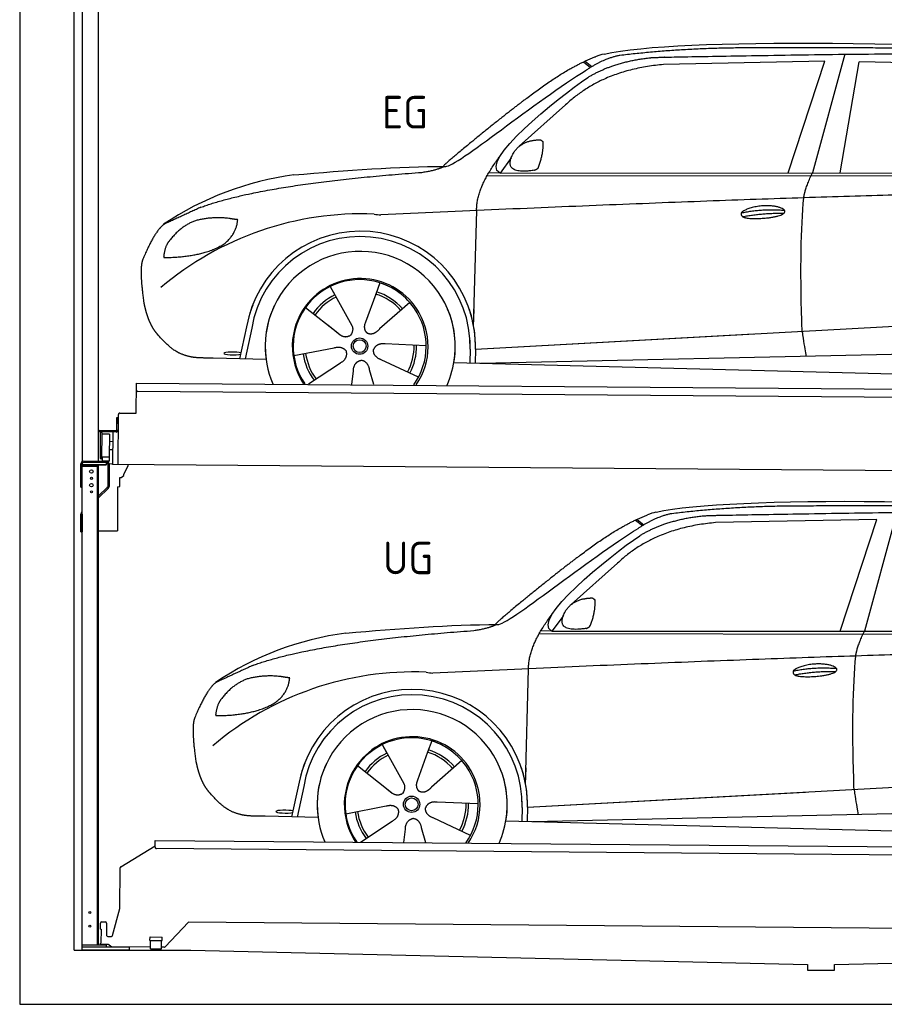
# Model space of a CAD drawing. Header units: millimetres. Extents: x -411 to 6777, y 0 to 6477.
# Tile 1 of 6: x 0 to 3183, y 0 to 3626. Entities that reach past the tile are written whole.
import ezdxf

# ---------------------------------------------------------------- set-up
doc = ezdxf.new("R2010")
doc.units = ezdxf.units.MM
for name, color, linetype, lineweight in [('car', 10, 'Continuous', 25), ('Gebäude', 7, 'Continuous', 25), ('Logo', 7, 'Continuous', 25), ('Plattform', 7, 'Continuous', 25), ('Ständer hinten', 7, 'Continuous', 25)]:
    doc.layers.add(name, color=color, linetype=linetype, lineweight=lineweight)
doc.styles.get("Standard").update_dxf_attribs({"font": 'ISOCP.SHX'})

# ---------------------------------------------------------------- blocks, each defined once
blk = doc.blocks.new('UG Plattfrom Gl550')
at = {"layer": 'Plattform'}
for p, q in [((371.8, 506.3), (498.1, 583.5)), ((498.1, 578.8), (498.2, 597.8)), ((498.2, 597.8), (498.3, 603.8)), ((498.3, 603.8), (5435.1, 560.7)), ((5429.8, 530.7), (503, 573.7)), ((368.7, 352.3), (369.4, 502.1)), ((342.2, 253.9), (368.7, 352.3)), ((297.4, 276.5), (297.6, 298.5)), ((302.6, 303.5), (314.6, 303.4)), ((319.6, 298.3), (319.2, 255.3)), ((621.4, 302.7), (535.3, 212)), ((5347, 261.5), (621.4, 302.7)), ((297.4, 276.5), (299.7, 276.5)), ((299.7, 276.5), (299.3, 225.5)), ((296.9, 220.5), (297, 225.5)), ((325.2, 220.3), (296.9, 220.5)), ((299.3, 225.5), (297, 225.5)), ((324.2, 250.3), (337.3, 250.2)), ((335.5, 213.3), (328.3, 219.2)), ((479.6, 234.9), (479.7, 247.9)), ((479.6, 234.9), (524.6, 234.5)), ((479.7, 247.9), (524.7, 247.5)), ((481.8, 204.9), (482.1, 234.9)), ((521.8, 204.6), (522.1, 234.6)), ((524.6, 234.5), (524.7, 247.5)), ((481.8, 210.9), (338.6, 212.2)), ((481.8, 204.9), (521.8, 204.6)), ((531.7, 210.5), (521.8, 210.6))]:
    blk.add_line(p, q, dxfattribs=at)
for centre, start, end in [((503.1, 578.7), 179.5, 269.5), ((374.4, 502.1), 121.4261, 179.5), ((302.6, 298.5), 89.5, 179.5), ((314.6, 298.4), 359.5, 89.5), ((324.2, 255.3), 179.5, 269.5), ((337.4, 255.2), 269.5, 344.9258), ((325.1, 215.3), 50.8402, 89.5), ((338.6, 217.2), 230.8402, 269.5), ((531.7, 215.5), 269.5, 316.4902)]:
    blk.add_arc(centre, 5, start, end, dxfattribs=at)
blk = doc.blocks.new('Palette EG Gl550')
at = {"layer": 'Plattform'}
for p, q in [((428.6, 2177), (429.5, 2287)), ((429.5, 2287), (5467.3, 2248)), ((5462.1, 2218), (434.2, 2257)), ((368.6, 2177.5), (428.6, 2177)), ((356.5, 2160.3), (356.1, 2114.3)), ((363.5, 2160.2), (356.5, 2160.3)), ((358.1, 2113.3), (358.5, 2160.3)), ((362.6, 1987.5), (363.6, 2172.5)), ((354.1, 2112.3), (292.8, 2112.8)), ((293.1, 2112.8), (293.1, 2107.8)), ((293.1, 2110.8), (355.1, 2110.3)), ((355.1, 2107.3), (293.1, 2107.8)), ((297.3, 2010.5), (298, 2104.5)), ((302, 2104.5), (301.3, 2010.5)), ((342.6, 2107.4), (341.7, 1987.7)), ((355.1, 2107.3), (355.1, 2110.3)), ((363.1, 2113.2), (358.1, 2113.3)), ((358.2, 2113.3), (363.1, 2113.2)), ((330, 2099.4), (329.3, 2015.2)), ((342.3, 2071.9), (329.8, 2072.3)), ((342.1, 2041.7), (329.5, 2041.8)), ((328.9, 2015), (303.9, 2015)), ((303.9, 2015), (303.9, 2000)), ((328.9, 2015), (303.9, 2015)), ((303.9, 2015), (303.9, 2000)), ((303.9, 2000), (328.9, 2000)), ((328.9, 2000), (303.9, 2000)), ((328.9, 2015), (328.9, 2000)), ((328.9, 2015), (328.9, 2000)), ((5465, 1948), (341.7, 1987.7))]:
    blk.add_line(p, q, dxfattribs=at)
for centre, radius, start, end in [((434.3, 2262), 5, 179.556, 269.556), ((368.6, 2172.5), 5, 89.556, 179.556), ((300, 2104.5), 2, 359.3444, 179.3444), ((354.1, 2114.3), 2.01, 269.7445, 359.3674), ((355.1, 2113.3), 3, 269.7663, 359.5554), ((355.1, 2113.3), 6, 269.556, 359.556), ((355.1, 2113.3), 6, 269.5566, 359.5553), ((302.4, 2100.4), 0.4, 179.3444, 271.7264), ((313.4, 1773.4), 326.8, 87.1681, 91.938), ((329.6, 2099.4), 0.4, 359.3444, 86.9565), ((299.3, 2010.5), 2, 179.3444, 359.3444), ((301.7, 2014.6), 0.4, 86.9623, 179.3444), ((302.7, 2023.3), 8.39, 263.3001, 278.0521), ((328.9, 2015.2), 0.4, 267.6536, 359.3444)]:
    blk.add_arc(centre, radius, start, end, dxfattribs=at)
blk = doc.blocks.new('Ständer hinten')
at = {"layer": 'Ständer hinten'}
for p, q in [((229.9, 5012), (229.9, 1998.6)), ((229.9, 5012), (289.9, 5012)), ((289.9, 2000), (289.9, 5012)), ((289.9, 4892), (312.9, 4892)), ((312.9, 4892), (312.9, 4590.7)), ((312.9, 4500.8), (312.9, 4390.7)), ((312.9, 4390.7), (289.9, 4391)), ((318.9, 1995), (235, 1995)), ((318.9, 1995), (318.9, 1987)), ((230, 1990), (230, 1987)), ((230, 1987), (318.9, 1987))]:
    blk.add_line(p, q, dxfattribs=at)
blk = doc.blocks.new('Car_EG')
at = {"layer": 'car'}
for p, q in [((3037.9, 3498.8), (2918.5, 3061.9)), ((2075.4, 3470.6), (2101.4, 3450.1)), ((2081.3, 3473.3), (2106.7, 3453.2)), ((2964.5, 3473), (2370.7, 3461.1)), ((2828.5, 3061.9), (2964.5, 3473)), ((3020.2, 3062), (3091, 3471.1)), ((3792.6, 3454.8), (3091, 3471.1)), ((2009.8, 3312.5), (1839, 3160.1)), ((1809.4, 3117), (1768.3, 3061.3)), ((1721.3, 3052.4), (4364.6, 3049.2)), ((1768.3, 3061.3), (1727, 3062.4)), ((1768.3, 3061.3), (4420.2, 3062.7)), ((1671.2, 2497.6), (1682.3, 2923.1)), ((1325.6, 2657.3), (1310.5, 2615.6)), ((1143.3, 2643.6), (1160.5, 2612.6)), ((1143.5, 2643.6), (1222.8, 2499.9)), ((1310.5, 2615.6), (1273.2, 2512.5)), ((1435.9, 2585.1), (1325, 2487)), ((1052.3, 2566.4), (1171, 2472.3)), ((1671.2, 2497.6), (1672.8, 2558.3)), ((1273.2, 2512.5), (1269.4, 2502.2)), ((1677.7, 2413), (3547.7, 2515.1)), ((810, 2377.3), (835.6, 2494.9)), ((854.1, 2489.5), (829.5, 2376.7)), ((1133.8, 2501.8), (1180.1, 2465.1)), ((1677.7, 2413), (2701.8, 2469)), ((1496.5, 2425.5), (1345.2, 2431.8)), ((1009, 2388.8), (1157.7, 2417.7)), ((1658.1, 2412.4), (1656.8, 2362)), ((1677.7, 2413), (1676.5, 2361.5)), ((1697, 2360.9), (3582.9, 2402.3)), ((907, 2374.7), (712.8, 2379.9)), ((1063.5, 2284.5), (1180.5, 2362.2)), ((1468.3, 2309.5), (1331, 2373.5)), ((1598.6, 2363.5), (3647.1, 2310.1)), ((1222.2, 2283.1), (1228.3, 2332.6)), ((1303.4, 2282.4), (1288.2, 2337.1))]:
    blk.add_line(p, q, dxfattribs=at)
for radius in [30.1, 23.6]:
    blk.add_circle((1251.5, 2423.8), radius, dxfattribs=at)
for centre, radius, start, end in [((2188.5, 3329.2), 174.5, 102.3489, 113.0153), ((1156.1, 1941.5), 1122.3, 97.5147, 123.9129), ((1259.2, 1770.1), 1141.2, 87.724, 130.3913), ((1332, 3024.5), 117.4, 256.4608, 268.6636), ((1253.6, 2422.9), 424.2, 10.1481, 170.2223), ((1253.4, 2422.7), 404.8, 358.5419, 170.499), ((1253.6, 2422.9), 350, 350.2258, 187.9239), ((1251.5, 2423.8), 245, 51.7123, 188.2101), ((1253.6, 2422.9), 250, 34.003, 143.5989), ((1251.5, 2423.8), 245, 30.221, 72.4019), ((1251.5, 2423.8), 209.6, 115.7372, 144.8747), ((1251.5, 2423.8), 200.6, 41.1155, 72.9111), ((1251.5, 2423.8), 209.6, 41.1302, 72.8747), ((1253.6, 2422.9), 424.2, 158.9384, 170.2223), ((1251.5, 2423.8), 200.6, 115.5705, 145.0215), ((1253.6, 2422.9), 350, 154.4856, 203.0931), ((1253.6, 2422.9), 350, 154.4856, 157.347), ((1253.6, 2422.9), 250, 143.5989, 213.5789), ((1251.5, 2423.8), 245, 144.4019, 214.6129), ((1253.6, 2422.9), 250, 143.5989, 147.9713), ((1251.5, 2423.8), 245, 143.0042, 147.4925), ((1251.5, 2423.8), 200.6, 41.1155, 44.3784), ((1251.5, 2423.8), 245, 324.3871, 34.5977), ((1253.6, 2422.9), 250, 325.4211, 34.003), ((1253.6, 2422.9), 250, 29.7422, 34.003), ((1253.6, 2422.9), 350, 350.2258, 23.1163), ((1253.6, 2422.9), 424.2, 358.6661, 18.6635), ((1253.6, 2422.9), 350, 335.9069, 11.3993), ((1253.6, 2422.9), 404.6, 358.5068, 9.6777), ((1253.6, 2422.9), 424.2, 358.6661, 9.1695), ((1251.5, 2423.8), 209.6, 187.7372, 216.8747), ((1251.5, 2423.8), 200.6, 187.5904, 217.0215), ((1251.5, 2423.8), 200.6, 331.5904, 1.0215), ((1251.5, 2423.8), 209.6, 331.7372, 0.8747)]:
    blk.add_arc(centre, radius, start, end, dxfattribs=at)
blk.add_ellipse((785.5, 2396.9), major_axis=(33.6, -0.3), ratio=0.157274, start_param=0.513473, end_param=5.704241, dxfattribs=at)
for points, degree in [([(2151.2, 3499.7), (2438.8, 3561.3), (3323.8, 3548), (4495.8, 3484.7)], 3), ([(2681.9, 3522.1), (2439, 3522), (2209.6, 3494.1)], 2), ([(3646, 3507.4), (3297.8, 3526.8), (2681.9, 3522.1)], 2), ([(1866.9, 3336.8), (2008, 3447.1), (2120.2, 3489.8)], 2), ([(2209.6, 3494.1), (2153.4, 3485.1), (2085, 3439.8)], 2), ([(2091.3, 3413.1), (2185.1, 3470.8), (2320.7, 3486)], 2), ([(2370.7, 3461.1), (2146.6, 3441.8), (2009.8, 3312.5)], 2), ([(1568.6, 3085.8), (1604.3, 3082), (1906.5, 3330.9), (2085, 3439.8)], 3), ([(1768.3, 3061.3), (1685.3, 3101.4), (1979.2, 3337.7), (2091.3, 3413.1)], 3), ([(1866.9, 3336.8), (1785.8, 3276.3), (1683.4, 3192.9), (1554.1, 3087.7), (1560, 3085.7)], 4), ([(1817.6, 3134.6), (1834.1, 3164.9), (1876.9, 3179)], 2), ([(1876.9, 3179), (1905.6, 3184.7), (1918.5, 3183.5)], 2), ([(1908.1, 3079.4), (1929.6, 3132.4), (1927, 3177.3)], 2), ([(1918.5, 3183.5), (1924.5, 3177.4), (1927, 3177.3)], 2), ([(1682.3, 2923.1), (1679.9, 3006.7), (1768.8, 3124)], 2), ([(1894.6, 3071.7), (1772.4, 3053), (1817.6, 3134.6)], 2), ([(1009.4, 3054.2), (1205.7, 3072.1), (1390.9, 3085.2), (1568.6, 3085.8)], 3), ([(1480.7, 3063.9), (1533.9, 3071.8), (1559.7, 3084.7)], 2), ([(667.1, 2935.4), (903.7, 3022), (1480.7, 3063.9)], 2), ([(1894.6, 3071.7), (1900.7, 3073.5), (1908.1, 3079.4)], 2), ([(2886.6, 2970), (2889.7, 3001), (2918.5, 3061.9)], 2), ([(4638.8, 2991), (3762.4, 3019.4), (1329.3, 2907.2)], 2), ([(667.1, 2935.4), (532.9, 2873.5)], 1), ([(2656.5, 2914.7), (2732, 2930.9), (2815.5, 2924.4)], 2), ([(2661.4, 2900.8), (2735.6, 2914.7), (2813.5, 2913.3)], 2), ([(532.9, 2873.5), (498.2, 2850.8), (453.2, 2743.7)], 2), ([(643.1, 2884.4), (590.8, 2863.7), (552.7, 2813.7)], 2), ([(770, 2894.2), (702.5, 2901.9), (643.1, 2884.4)], 2), ([(752.9, 2800.7), (798.9, 2837.7), (802.6, 2889.5)], 2), ([(802.6, 2889.5), (784.9, 2891.6), (770, 2894.2)], 2), ([(552.7, 2813.7), (534.5, 2793.9), (529.7, 2752.6)], 2), ([(531, 2750.3), (675.7, 2750.9), (752.9, 2800.7)], 2), ([(453.2, 2743.7), (446.7, 2727.8), (444.7, 2699.3), (445.7, 2666.9), (456.9, 2583.7)], 4), ([(529.7, 2752.6), (533.1, 2752.5), (531, 2750.3)], 2), ([(1171, 2472.3), (1194.3, 2450.4), (1217.6, 2463.8)], 2), ([(1345.2, 2431.8), (1313.5, 2435.8), (1302.5, 2411.3)], 2), ([(1157.7, 2417.7), (1188.4, 2426.4), (1203, 2403.9)], 2), ([(1180.5, 2362.2), (1208.5, 2377.6), (1203, 2403.9)], 2), ([(1331, 2373.5), (1301, 2384.5), (1302.5, 2411.3)], 2), ([(1228.3, 2332.6), (1229.5, 2364.6), (1255.5, 2371.5)], 2), ([(1288.2, 2337.1), (1282.2, 2368.5), (1255.5, 2371.5)], 2)]:
    blk.add_open_spline(points, degree=degree, dxfattribs=at)
for points, degree, knots in [([(2320.7, 3486), (2347.3, 3488), (2486.7, 3489.9), (3508.2, 3510), (4128.4, 3503.6), (4583.8, 3331), (4560.1, 3157.3)], 4, [0.0821318, 0.0821318, 0.0821318, 0.0821318, 0.0821318, 0.258851, 0.508851, 1, 1, 1, 1, 1]), ([(2656.5, 2914.7), (2660.7, 2919.8), (2681.9, 2935.9), (2764.7, 2955.3), (2879.8, 2918.1), (2770.8, 2890.5), (2686, 2891.9), (2651.7, 2895.8), (2656.5, 2914.7)], 5, [0, 0, 0, 0, 0, 0, 0.300106, 0.500106, 0.700106, 1, 1, 1, 1, 1, 1]), ([(2880.4, 2478.7), (2879.9, 2492.3), (2879.5, 2505.6), (2879.1, 2518.8), (2873.5, 2708.7), (2876, 2859.1), (2886.6, 2970)], 3, [0, 0, 0, 0, 0.064923, 0.064923, 0.064923, 1, 1, 1, 1]), ([(456.9, 2583.7), (457.7, 2579.5), (458.6, 2575.3), (459.5, 2571.1), (460.5, 2567.1), (464, 2552.3), (468, 2538.6), (472.4, 2526.1), (477.3, 2514.8)], 4, [0.4914944, 0.4914944, 0.4914944, 0.4914944, 0.4914944, 0.5422469, 0.5422469, 0.5422469, 0.5422469, 0.728655, 0.728655, 0.728655, 0.728655, 0.728655]), ([(476.9, 2515.5), (478.3, 2512.3), (479.7, 2509.2), (481.1, 2506.2), (482.6, 2503.3), (488.2, 2492.2), (494.2, 2482.8), (500.4, 2474.9), (506.9, 2467.4)], 4, [0.7288005, 0.7288005, 0.7288005, 0.7288005, 0.7288005, 0.7843928, 0.7843928, 0.7843928, 0.7843928, 1, 1, 1, 1, 1]), ([(1269.4, 2502.2), (1268.8, 2499), (1268.5, 2496), (1268.6, 2493.1), (1269, 2490.3), (1269.7, 2484.5), (1271.7, 2479.2), (1275.3, 2474.6), (1280.2, 2471.6)], 4, [0.3191838, 0.3191838, 0.3191838, 0.3191838, 0.3191838, 0.5438253, 0.5438253, 0.5438253, 0.5438253, 1, 1, 1, 1, 1]), ([(712.8, 2379.9), (688.1, 2380.6), (632.5, 2377), (596.4, 2390.9), (552.8, 2416), (506.9, 2467.4)], 4, [0, 0, 0, 0, 0, 0.597866, 1, 1, 1, 1, 1]), ([(1222.8, 2499.9), (1224.5, 2495.8), (1225.5, 2491.8), (1225.8, 2487.9), (1226.4, 2479.3), (1223.7, 2471.3), (1217.6, 2463.8)], 3, [0.2167758, 0.2167758, 0.2167758, 0.2167758, 0.4600873, 0.4600873, 0.4600873, 1, 1, 1, 1]), ([(1325, 2487), (1325, 2487), (1325, 2487), (1325, 2487), (1325, 2487), (1315.9, 2477.3), (1305.2, 2467.4), (1290.9, 2465), (1280.2, 2471.6)], 4, [-0.000003, -0.000003, -0.000003, -0.000003, -0.000003, 0, 0, 0, 0, 1, 1, 1, 1, 1]), ([(2880.4, 2478.7), (2881, 2474), (2881.7, 2469.5), (2882.4, 2465.2), (2883, 2461.2), (2883.5, 2457.3), (2884.1, 2453.5), (2888.6, 2423.3), (2892.2, 2401.2), (2894.7, 2387.2)], 3, [-0.000011, -0.000011, -0.000011, -0.000011, 0.107576, 0.107576, 0.107576, 0.206414, 0.206414, 0.206414, 1, 1, 1, 1])]:
    blk.add_open_spline(points, degree=degree, knots=knots, dxfattribs=at)
blk = doc.blocks.new('Car_147')
at = {"layer": 'car'}
for p, q in [((2266.8, 1783.3), (2292.7, 1762.8)), ((2272.6, 1786), (2298, 1765.9)), ((3155.8, 1785.7), (2562, 1773.8)), ((3019.9, 1374.6), (3155.8, 1785.7)), ((3229.2, 1811.5), (3109.9, 1374.6)), ((2201.2, 1625.2), (2030.4, 1472.8)), ((2000.7, 1429.7), (1959.6, 1374)), ((1912.6, 1365.1), (4556, 1361.9)), ((1959.6, 1374), (1918.4, 1375.1)), ((1959.6, 1374), (4611.6, 1375.4)), ((1862.5, 810.3), (1873.6, 1235.8)), ((1334.7, 956.3), (1351.9, 925.3)), ((1334.8, 956.3), (1414.2, 812.6)), ((1517, 970), (1501.9, 928.3)), ((1501.9, 928.3), (1464.5, 825.2)), ((1243.7, 879.1), (1362.3, 785)), ((1627.3, 897.8), (1516.3, 799.7)), ((1862.5, 810.3), (1864.1, 871)), ((1001.4, 690), (1027, 807.6)), ((1045.5, 802.2), (1020.9, 689.4)), ((1325.2, 814.5), (1371.4, 777.8)), ((1464.5, 825.2), (1460.7, 814.9)), ((1869, 725.7), (3739, 827.8)), ((1869, 725.7), (2893.1, 781.7)), ((1200.4, 701.5), (1349, 730.4)), ((1687.9, 738.2), (1536.6, 744.5)), ((1869, 725.7), (1867.8, 674.2)), ((1098.3, 687.4), (904.1, 692.6)), ((1849.4, 725.1), (1848.1, 674.7)), ((1888.4, 673.6), (3774.2, 715)), ((1254.9, 597.2), (1371.8, 674.9)), ((1659.6, 622.2), (1522.4, 686.2)), ((1789.9, 676.2), (3838.5, 622.8)), ((1413.6, 595.8), (1419.7, 645.3)), ((1494.8, 595.1), (1479.5, 649.8))]:
    blk.add_line(p, q, dxfattribs=at)
for radius in [30.1, 23.6]:
    blk.add_circle((1442.9, 736.5), radius, dxfattribs=at)
for centre, radius, start, end in [((2379.8, 1641.9), 174.5, 102.3489, 113.0153), ((1347.5, 254.1), 1122.3, 97.5147, 123.9129), ((1450.6, 82.8), 1141.2, 87.724, 130.3913), ((1523.4, 1337.2), 117.4, 256.4608, 268.6636), ((1445, 735.6), 424.2, 10.1481, 170.2223), ((1444.7, 735.4), 404.8, 358.5419, 170.499), ((1445, 735.6), 350, 350.2258, 187.9239), ((1442.9, 736.5), 245, 51.7123, 188.2101), ((1445, 735.6), 250, 34.003, 143.5989), ((1442.9, 736.5), 245, 30.221, 72.4019), ((1442.9, 736.5), 209.6, 115.7372, 144.8747), ((1442.9, 736.5), 200.6, 115.5705, 145.0215), ((1442.9, 736.5), 200.6, 41.1155, 72.9111), ((1442.9, 736.5), 209.6, 41.1302, 72.8747), ((1445, 735.6), 424.2, 158.9384, 170.2223), ((1445, 735.6), 350, 154.4856, 203.0931), ((1445, 735.6), 350, 154.4856, 157.347), ((1445, 735.6), 250, 143.5989, 213.5789), ((1442.9, 736.5), 245, 144.4019, 214.6129), ((1445, 735.6), 250, 143.5989, 147.9713), ((1442.9, 736.5), 245, 143.0042, 147.4925), ((1442.9, 736.5), 200.6, 41.1155, 44.3784), ((1442.9, 736.5), 245, 324.3871, 34.5977), ((1445, 735.6), 250, 325.4211, 34.003), ((1445, 735.6), 250, 29.7422, 34.003), ((1445, 735.6), 350, 350.2258, 23.1163), ((1445, 735.6), 424.2, 358.6661, 18.6635), ((1445, 735.6), 350, 335.9069, 11.3993), ((1445, 735.6), 404.6, 358.5068, 9.6777), ((1445, 735.6), 424.2, 358.6661, 9.1695), ((1442.9, 736.5), 200.6, 331.5904, 1.0215), ((1442.9, 736.5), 209.6, 331.7372, 0.8747), ((1442.9, 736.5), 209.6, 187.7372, 216.8747), ((1442.9, 736.5), 200.6, 187.5904, 217.0215)]:
    blk.add_arc(centre, radius, start, end, dxfattribs=at)
blk.add_ellipse((976.9, 709.6), major_axis=(33.6, -0.3), ratio=0.157274, start_param=0.513473, end_param=5.704241, dxfattribs=at)
for points, degree in [([(2342.5, 1812.4), (2630.1, 1874), (3515.1, 1860.7), (4687.1, 1797.4)], 3), ([(2873.2, 1834.8), (2630.4, 1834.7), (2401, 1806.8)], 2), ([(3837.4, 1820.1), (3489.2, 1839.5), (2873.2, 1834.8)], 2), ([(2058.2, 1649.5), (2199.3, 1759.8), (2311.6, 1802.5)], 2), ([(2401, 1806.8), (2344.7, 1797.8), (2276.3, 1752.5)], 2), ([(2282.7, 1725.8), (2376.5, 1783.5), (2512.1, 1798.7)], 2), ([(1760, 1398.5), (1795.6, 1394.7), (2097.9, 1643.6), (2276.3, 1752.5)], 3), ([(2562, 1773.8), (2337.9, 1754.5), (2201.2, 1625.2)], 2), ([(1959.6, 1374), (1876.6, 1414.1), (2170.6, 1650.4), (2282.7, 1725.8)], 3), ([(2058.2, 1649.5), (1977.1, 1589), (1874.8, 1505.6), (1745.4, 1400.4), (1751.4, 1398.4)], 4), ([(2009, 1447.3), (2025.5, 1477.6), (2068.2, 1491.7)], 2), ([(2068.2, 1491.7), (2096.9, 1497.4), (2109.8, 1496.2)], 2), ([(2099.5, 1392.1), (2120.9, 1445.1), (2118.3, 1490)], 2), ([(2109.8, 1496.2), (2115.9, 1490.1), (2118.3, 1490)], 2), ([(1873.6, 1235.8), (1871.3, 1319.4), (1960.2, 1436.7)], 2), ([(2086, 1384.4), (1963.8, 1365.7), (2009, 1447.3)], 2), ([(1200.7, 1366.9), (1397, 1384.8), (1582.2, 1397.9), (1760, 1398.5)], 3), ([(1672.1, 1376.6), (1725.2, 1384.5), (1751.1, 1397.4)], 2), ([(2086, 1384.4), (2092, 1386.2), (2099.5, 1392.1)], 2), ([(858.5, 1248.1), (1095.1, 1334.7), (1672.1, 1376.6)], 2), ([(3077.9, 1282.7), (3081.1, 1313.7), (3109.9, 1374.6)], 2), ([(4830.2, 1303.7), (3953.8, 1332.1), (1520.6, 1219.9)], 2), ([(858.5, 1248.1), (724.2, 1186.2)], 1), ([(2847.8, 1227.4), (2923.4, 1243.6), (3006.8, 1237.1)], 2), ([(834.4, 1197.1), (782.1, 1176.4), (744.1, 1126.4)], 2), ([(961.4, 1206.9), (893.8, 1214.6), (834.4, 1197.1)], 2), ([(944.2, 1113.4), (990.3, 1150.4), (994, 1202.2)], 2), ([(994, 1202.2), (976.3, 1204.3), (961.4, 1206.9)], 2), ([(2852.8, 1213.5), (2926.9, 1227.4), (3004.8, 1226)], 2), ([(724.2, 1186.2), (689.6, 1163.5), (644.6, 1056.4)], 2), ([(744.1, 1126.4), (725.8, 1106.6), (721.1, 1065.3)], 2), ([(722.4, 1063), (867.1, 1063.6), (944.2, 1113.4)], 2), ([(644.6, 1056.4), (638.1, 1040.5), (636, 1012), (637.1, 979.6), (648.2, 896.4)], 4), ([(721.1, 1065.3), (724.5, 1065.2), (722.4, 1063)], 2), ([(1362.3, 785), (1385.6, 763.1), (1409, 776.5)], 2), ([(1349, 730.4), (1379.8, 739.1), (1394.4, 716.6)], 2), ([(1536.6, 744.5), (1504.9, 748.5), (1493.9, 724)], 2), ([(1371.8, 674.9), (1399.8, 690.3), (1394.4, 716.6)], 2), ([(1522.4, 686.2), (1492.4, 697.2), (1493.9, 724)], 2), ([(1419.7, 645.3), (1420.9, 677.3), (1446.8, 684.2)], 2), ([(1479.5, 649.8), (1473.5, 681.2), (1446.8, 684.2)], 2)]:
    blk.add_open_spline(points, degree=degree, dxfattribs=at)
for points, degree, knots in [([(2512.1, 1798.7), (2538.6, 1800.7), (2678.1, 1802.6), (3699.5, 1822.7), (4319.8, 1816.3), (4775.2, 1643.7), (4751.5, 1470)], 4, [0.0821318, 0.0821318, 0.0821318, 0.0821318, 0.0821318, 0.258851, 0.508851, 1, 1, 1, 1, 1]), ([(3071.7, 791.4), (3071.2, 805), (3070.8, 818.3), (3070.4, 831.5), (3064.8, 1021.4), (3067.3, 1171.8), (3077.9, 1282.7)], 3, [0, 0, 0, 0, 0.064923, 0.064923, 0.064923, 1, 1, 1, 1]), ([(2847.8, 1227.4), (2852.1, 1232.5), (2873.2, 1248.6), (2956.1, 1268), (3071.1, 1230.8), (2962.2, 1203.2), (2877.4, 1204.6), (2843.1, 1208.5), (2847.8, 1227.4)], 5, [0, 0, 0, 0, 0, 0, 0.300106, 0.500106, 0.700106, 1, 1, 1, 1, 1, 1]), ([(648.2, 896.4), (649.1, 892.2), (650, 888), (650.9, 883.8), (651.9, 879.8), (655.4, 865), (659.4, 851.3), (663.8, 838.8), (668.6, 827.5)], 4, [0.4914944, 0.4914944, 0.4914944, 0.4914944, 0.4914944, 0.5422469, 0.5422469, 0.5422469, 0.5422469, 0.728655, 0.728655, 0.728655, 0.728655, 0.728655]), ([(668.3, 828.2), (669.7, 825), (671.1, 821.9), (672.5, 818.9), (673.9, 816), (679.6, 804.9), (685.5, 795.5), (691.8, 787.6), (698.3, 780.1)], 4, [0.7288005, 0.7288005, 0.7288005, 0.7288005, 0.7288005, 0.7843928, 0.7843928, 0.7843928, 0.7843928, 1, 1, 1, 1, 1]), ([(1414.2, 812.6), (1415.9, 808.5), (1416.8, 804.5), (1417.1, 800.6), (1417.8, 792), (1415.1, 784), (1409, 776.5)], 3, [0.2167758, 0.2167758, 0.2167758, 0.2167758, 0.4600873, 0.4600873, 0.4600873, 1, 1, 1, 1]), ([(1460.7, 814.9), (1460.2, 811.7), (1459.9, 808.7), (1460, 805.8), (1460.3, 803), (1461.1, 797.2), (1463.1, 791.9), (1466.6, 787.3), (1471.5, 784.3)], 4, [0.3191838, 0.3191838, 0.3191838, 0.3191838, 0.3191838, 0.5438253, 0.5438253, 0.5438253, 0.5438253, 1, 1, 1, 1, 1]), ([(1516.3, 799.7), (1516.3, 799.7), (1516.3, 799.7), (1516.3, 799.7), (1516.3, 799.7), (1507.2, 790), (1496.6, 780.1), (1482.3, 777.7), (1471.5, 784.3)], 4, [-0.000003, -0.000003, -0.000003, -0.000003, -0.000003, 0, 0, 0, 0, 1, 1, 1, 1, 1]), ([(904.1, 692.6), (879.5, 693.3), (823.8, 689.7), (787.8, 703.6), (744.1, 728.7), (698.3, 780.1)], 4, [0, 0, 0, 0, 0, 0.597866, 1, 1, 1, 1, 1]), ([(3071.7, 791.4), (3072.4, 786.7), (3073.1, 782.2), (3073.7, 777.9), (3074.3, 773.9), (3074.9, 770), (3075.5, 766.2), (3080, 736), (3083.5, 713.9), (3086, 699.9)], 3, [-0.000011, -0.000011, -0.000011, -0.000011, 0.107576, 0.107576, 0.107576, 0.206414, 0.206414, 0.206414, 1, 1, 1, 1])]:
    blk.add_open_spline(points, degree=degree, knots=knots, dxfattribs=at)
blk = doc.blocks.new('Ständer_hinten_180')
at = {"layer": 'Ständer hinten'}
for p, q in [((235, 2000), (319, 2000)), ((319, 1995), (235, 1995)), ((319, 1987), (319, 1995)), ((225, 1904), (225, 1990)), ((230, 200), (230, 1990)), ((319, 1987), (230, 1987)), ((230, 1982), (290, 1982)), ((285, 1982), (285, 218)), ((290, 218), (290, 1987)), ((324, 1990), (324, 1907.2)), ((329, 1990), (328.9, 1907.1)), ((341.8, 1989.5), (329, 1990.6)), ((341.8, 1987.7), (341.8, 1989.5)), ((399.8, 1987.2), (341.8, 1987.7)), ((383, 1951.9), (399.7, 1982.7)), ((399.7, 1982.7), (399.8, 1987.2)), ((369, 1907), (369, 1940.5)), ((369, 1940.5), (374, 1940.5)), ((374, 1940.5), (382.9, 1947.4)), ((382.9, 1947.4), (383, 1947.8)), ((383, 1947.8), (383, 1951.9)), ((225, 1904), (230, 1904)), ((290, 1872.1), (322.5, 1903.6)), ((325.9, 1900), (290, 1865.2)), ((360, 1906.3), (369, 1907)), ((360, 1906.3), (360, 1744)), ((228.1, 1812.1), (230, 1814)), ((230, 1804.9), (225, 1804.9)), ((225, 1740), (225, 1804.9)), ((230, 1804.9), (230, 1740)), ((290, 1744), (360, 1744)), ((225, 1740), (230, 1740)), ((319, 218), (230, 218)), ((319, 210), (319, 218)), ((404, 210), (230, 210)), ((404, 200), (230, 200)), ((404, 200), (404, 210))]:
    blk.add_line(p, q, dxfattribs=at)
for centre, radius in [((264, 1962), 6.5), ((264, 1937), 3.7), ((264, 1912), 6.5), ((264, 1887), 3.7), ((258.6, 338), 3.7), ((258.6, 288), 3.7)]:
    blk.add_circle(centre, radius, dxfattribs=at)
for centre, radius, start, end in [((235, 1990), 10, 90, 180), ((235, 1990), 5, 90, 180), ((319, 1990), 10, 0.0086, 89.9915), ((319, 1990), 5, 0, 90), ((319, 1907.2), 5, 314.0428, 0), ((318.9, 1907.1), 10, 314.1186, 0), ((235, 1804.9), 10, 134.1186, 180)]:
    blk.add_arc(centre, radius, start, end, dxfattribs=at)
blk = doc.blocks.new('Gebäude_370_GT180')
at = {"layer": 'Gebäude'}
for p, q in [((0, 5900), (0, 0)), ((200, 200), (200, 5700)), ((200, 200), (630.1, 200)), ((630.1, 200), (2900, 146.1)), ((3000, 146.1), (5231.6, 200)), ((2900, 146.1), (2900, 126.1)), ((3000, 126.1), (3000, 146.1)), ((2900, 126.1), (3000, 126.1)), ((0, 0), (5900, 0))]:
    blk.add_line(p, q, dxfattribs=at)

msp = doc.modelspace()

# ---------------------------------------------------------------- block references
for name in ['Gebäude_370_GT180', 'Car_EG', 'Palette EG Gl550', 'Ständer_hinten_180', 'Car_147', 'UG Plattfrom Gl550']:
    msp.add_blockref(name, (0, 0))
at = {"layer": 'Ständer hinten'}
msp.add_blockref('Ständer hinten', (0, 0), dxfattribs=at)

# ---------------------------------------------------------------- texts
msp.add_text('UG', height=120).set_placement((1337.66, 1583.58))
at = {"layer": 'Logo'}
msp.add_text('EG', height=120, dxfattribs=at).set_placement((1334, 3225.32))

doc.saveas('drawing.dxf')
